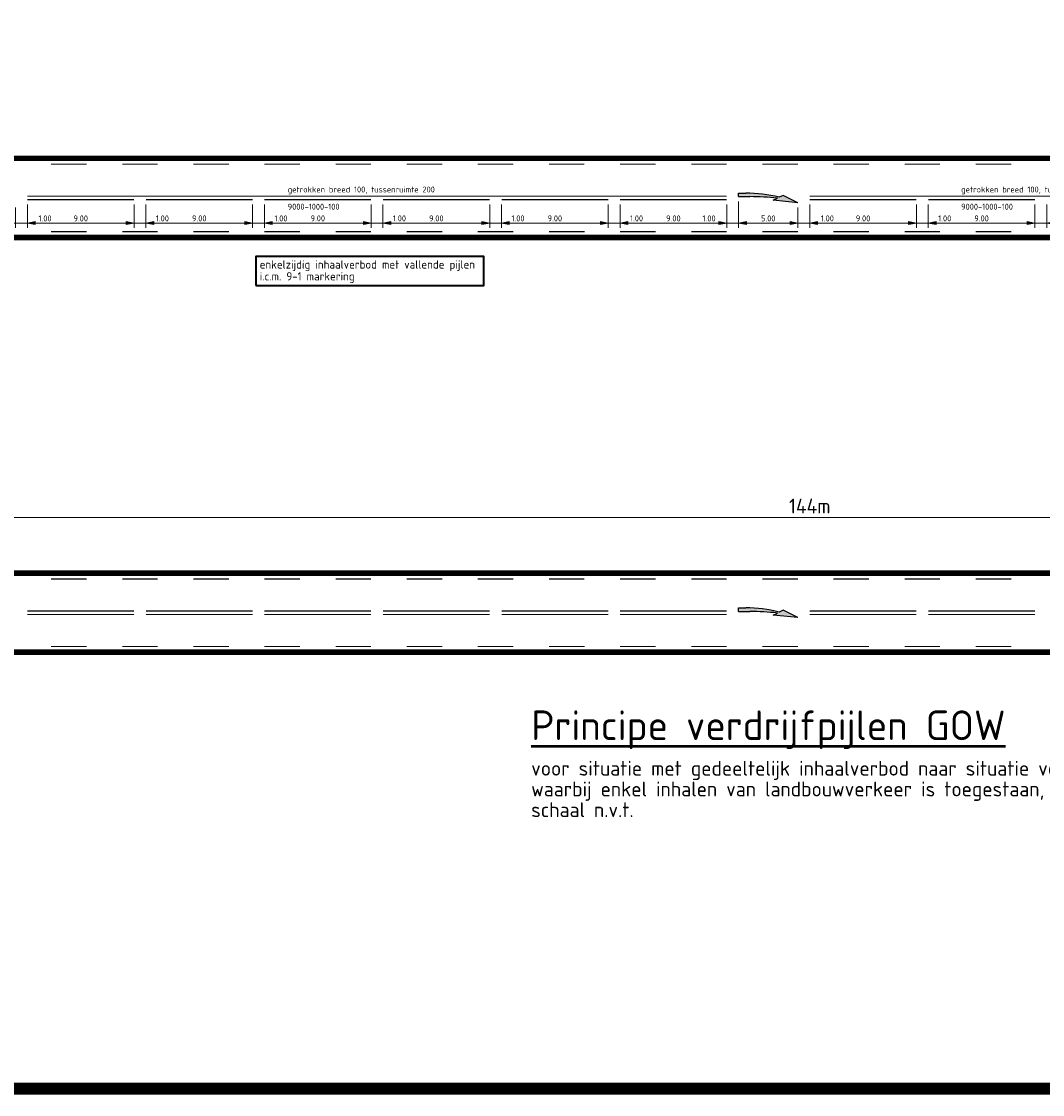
# Model space of a CAD drawing. Header units: metres. Extents: x -699 to 2316, y -1199 to 781.
# Tile 11 of 256: x -302 to -215, y -499 to -408. Entities that reach past the tile are written whole.
import ezdxf

# ---------------------------------------------------------------- set-up
doc = ezdxf.new("R2010")
doc.units = ezdxf.units.M
doc.header["$PDMODE"] = 1
for name, pattern in [('VW-1-1_STREEP', [2, 1, -1]), ('VW-3-3_STREEP', [6, 3, -3]), ('VW-9-3_STREEP', [12, 9, -3])]:
    doc.linetypes.add(name, pattern=pattern)
for name, color, linetype, lineweight in [('N-WA-VW-MARKERING_DYNAMISCH-G', 7, 'Continuous', 35), ('N-WA-VW-MARKERING_PIJL-S', 7, 'Continuous', 25), ('N-WE-VH-KANTVERHARDING-G', 210, 'Continuous', 35), ('N-WE-VW-MARKERING_LANGS_STREEP_33-G', 7, 'VW-3-3_STREEP', 13), ('N-WE-VW-MARKERING_LANGS_STREEP_93-G', 7, 'VW-9-3_STREEP', 13), ('N-WE-VW-MARKERING_LANGS_STREEP_DOORGETROKKEN_010-G', 7, 'Continuous', 13), ('X-XX-AL-M', 7, 'Continuous', 18), ('X-XX-AL-T25', 7, 'Continuous', 25), ('X-XX-AL-T35', 50, 'Continuous', 35), ('X-XX-AL-T50', 130, 'Continuous', 50)]:
    doc.layers.add(name, color=color, linetype=linetype, lineweight=lineweight)
doc.layers.add('X-XX-AL-TEKENBLAD_VIEWPORT-G', color=7, linetype='Continuous', lineweight=18, plot=False)
doc.styles.add('NLCS-ISO', font='NLCS-ISO.ttf')
doc.styles.add('NLCS-ISO Standaard', font='NLCS-ISO.ttf')
doc.dimstyles.new('NLCS-M200-T25-Pijl-A', dxfattribs={"dimtxt": 0.5, "dimasz": 0.375, "dimexe": 0.4, "dimexo": 0.4, "dimgap": 0.14, "dimtad": 1, "dimlfac": -1, "dimzin": 0, "dimdsep": 46, "dimtxsty": 'NLCS-ISO Standaard', "dimblk": 'Pijl', "dimblk1": 'Pijl', "dimblk2": 'Pijl', "dimcen": 2.5, "dimdle": 2, "dimclrd": 256, "dimclre": 256, "dimclrt": 256, "dimadec": 0, "dimazin": 0, "dimtfac": 1, "dimtofl": 0, "dimtmove": 0, "dimatfit": 3, "dimldrblk": 'Pijl', "dimfxl": 1, "dimtolj": 1, "dimtzin": 0, "dimlwd": 18, "dimlwe": 18, "dimarcsym": 0})
doc.dimstyles.new('NLCS-M500-T25-Pijl-A', dxfattribs={"dimtxt": 1.25, "dimasz": 0.9375, "dimexe": 1, "dimexo": 1, "dimgap": 0.35, "dimtad": 1, "dimlfac": -1, "dimzin": 0, "dimdsep": 46, "dimtxsty": 'NLCS-ISO Standaard', "dimblk": 'Pijl', "dimblk1": 'Pijl', "dimblk2": 'Pijl', "dimcen": 2.5, "dimdle": 2, "dimclrd": 256, "dimclre": 256, "dimclrt": 256, "dimadec": 0, "dimazin": 0, "dimtfac": 1, "dimtofl": 0, "dimtmove": 0, "dimatfit": 3, "dimldrblk": 'Pijl', "dimfxl": 1, "dimtolj": 1, "dimtzin": 0, "dimlwd": 18, "dimlwe": 18, "dimarcsym": 0})

# ---------------------------------------------------------------- blocks, each defined once
blk = doc.blocks.new('N-SVW-MARKERING_PIJL_VERDRIJF_RE_5.0')
h = blk.add_hatch(color=256)
h.paths.add_polyline_path([(5, -0.66), (2.92, -0.46), (3.27, -0.28, 0.004791), (2.888, -0.24), (4.153, -0.24)])
h.paths.add_polyline_path([(3.43, -0.2), (3.75, -0.04), (4.153, -0.24), (2.888, -0.24, 0.024122), (0.96, -0.15), (0, -0.15), (0, 0.15), (0.6, 0.15, -0.062013)])
for p, q in [((0, 0.15), (0.6, 0.15)), ((0, -0.15), (0, 0.15)), ((0, -0.15), (0.96, -0.15)), ((2.92, -0.46), (3.27, -0.28)), ((5, -0.66), (2.92, -0.46)), ((3.75, -0.04), (3.43, -0.2)), ((5, -0.66), (3.75, -0.04))]:
    blk.add_line(p, q)
for centre, radius, start, end in [((0.609, -11.39), 11.54, 75.85265, 90.04685), ((0.992, -20.17), 20.02, 83.46636, 90.09156)]:
    blk.add_arc(centre, radius, start, end)
blk = doc.blocks.new('Pijl')
h = blk.add_hatch(color=256)
h.paths.add_polyline_path([(0, 0), (-1.75, 0.352), (-1.75, 0)])
h.paths.add_polyline_path([(-1.75, 0), (-1.75, -0.352), (0, 0)])
for p, q in [((-1.902, 0), (0, 0)), ((0, 0), (-1.75, 0.352)), ((-1.75, 0.352), (-1.75, -0.352)), ((0, 0), (-1.75, -0.352))]:
    blk.add_line(p, q)
blk = doc.blocks.new('*D1355')
at = {"layer": 'Defpoints', "color": 0, "transparency": 16777216}
for p in [(-163.094, -450.053), (-307.094, -457.679), (-163.094, -457.934)]:
    blk.add_point(p, dxfattribs=at)
at = {"layer": 'X-XX-AL-M', "lineweight": 18, "transparency": 16777216}
for p, q in [((-307.094, -456.679), (-307.094, -449.053)), ((-163.094, -456.934), (-163.094, -449.053)), ((-306.156, -450.053), (-164.031, -450.053))]:
    blk.add_line(p, q, dxfattribs=at)
at = {"layer": 'X-XX-AL-M', "lineweight": 18, "transparency": 16777216, "xscale": 0.9375, "yscale": 0.9375, "zscale": 0.9375, "rotation": 180}
blk.add_blockref('Pijl', (-307.094, -450.053), dxfattribs=at)
at = {"layer": 'X-XX-AL-M', "lineweight": 18, "transparency": 16777216, "xscale": 0.9375, "yscale": 0.9375, "zscale": 0.9375}
blk.add_blockref('Pijl', (-163.094, -450.053), dxfattribs=at)
at = {"layer": 'X-XX-AL-M', "transparency": 16777216, "insert": (-235.094, -449.078), "char_height": 1.25, "attachment_point": 5, "style": 'NLCS-ISO Standaard'}
blk.add_mtext('\\A1;144m', dxfattribs=at)
blk = doc.blocks.new('*D1367')
at = {"layer": 'Defpoints', "color": 0, "transparency": 16777216}
for p in [(-281.093, -423.234), (-272.093, -423.234), (-272.093, -425.203)]:
    blk.add_point(p, dxfattribs=at)
at = {"layer": 'X-XX-AL-M', "lineweight": 18, "transparency": 16777216}
for p, q in [((-281.093, -423.634), (-281.093, -425.603)), ((-272.093, -423.634), (-272.093, -425.603)), ((-280.718, -425.203), (-272.468, -425.203))]:
    blk.add_line(p, q, dxfattribs=at)
at = {"layer": 'X-XX-AL-M', "lineweight": 18, "transparency": 16777216, "xscale": 0.375, "yscale": 0.375, "zscale": 0.375, "rotation": 180}
blk.add_blockref('Pijl', (-281.093, -425.203), dxfattribs=at)
at = {"layer": 'X-XX-AL-M', "lineweight": 18, "transparency": 16777216, "xscale": 0.375, "yscale": 0.375, "zscale": 0.375}
blk.add_blockref('Pijl', (-272.093, -425.203), dxfattribs=at)
at = {"layer": 'X-XX-AL-M', "transparency": 16777216, "insert": (-276.593, -424.813), "char_height": 0.5, "attachment_point": 5, "style": 'NLCS-ISO Standaard'}
blk.add_mtext('\\A1;9.00', dxfattribs=at)
blk = doc.blocks.new('*D1368')
at = {"layer": 'Defpoints', "color": 0, "transparency": 16777216}
for p in [(-272.093, -423.234), (-271.093, -423.234), (-271.093, -425.203)]:
    blk.add_point(p, dxfattribs=at)
at = {"layer": 'X-XX-AL-M', "lineweight": 18, "transparency": 16777216}
for p, q in [((-272.093, -423.634), (-272.093, -425.603)), ((-271.093, -423.634), (-271.093, -425.603)), ((-272.468, -425.203), (-272.843, -425.203)), ((-270.718, -425.203), (-269.063, -425.203))]:
    blk.add_line(p, q, dxfattribs=at)
at = {"layer": 'X-XX-AL-M', "lineweight": 18, "transparency": 16777216, "xscale": 0.375, "yscale": 0.375, "zscale": 0.375}
blk.add_blockref('Pijl', (-272.093, -425.203), dxfattribs=at)
at = {"layer": 'X-XX-AL-M', "lineweight": 18, "transparency": 16777216, "xscale": 0.375, "yscale": 0.375, "zscale": 0.375, "rotation": 180}
blk.add_blockref('Pijl', (-271.093, -425.203), dxfattribs=at)
at = {"layer": 'X-XX-AL-M', "transparency": 16777216, "insert": (-269.703, -424.813), "char_height": 0.5, "attachment_point": 5, "style": 'NLCS-ISO Standaard'}
blk.add_mtext('\\A1;1.00', dxfattribs=at)
blk = doc.blocks.new('*D1369')
at = {"layer": 'Defpoints', "color": 0, "transparency": 16777216}
for p in [(-271.093, -423.234), (-262.093, -423.234), (-262.093, -425.203)]:
    blk.add_point(p, dxfattribs=at)
at = {"layer": 'X-XX-AL-M', "lineweight": 18, "transparency": 16777216}
for p, q in [((-271.093, -423.634), (-271.093, -425.603)), ((-262.093, -423.634), (-262.093, -425.603)), ((-270.718, -425.203), (-262.468, -425.203))]:
    blk.add_line(p, q, dxfattribs=at)
at = {"layer": 'X-XX-AL-M', "lineweight": 18, "transparency": 16777216, "xscale": 0.375, "yscale": 0.375, "zscale": 0.375, "rotation": 180}
blk.add_blockref('Pijl', (-271.093, -425.203), dxfattribs=at)
at = {"layer": 'X-XX-AL-M', "lineweight": 18, "transparency": 16777216, "xscale": 0.375, "yscale": 0.375, "zscale": 0.375}
blk.add_blockref('Pijl', (-262.093, -425.203), dxfattribs=at)
at = {"layer": 'X-XX-AL-M', "transparency": 16777216, "insert": (-266.593, -424.813), "char_height": 0.5, "attachment_point": 5, "style": 'NLCS-ISO Standaard'}
blk.add_mtext('\\A1;9.00', dxfattribs=at)
blk = doc.blocks.new('*D1370')
at = {"layer": 'Defpoints', "color": 0, "transparency": 16777216}
for p in [(-262.093, -423.234), (-261.093, -423.234), (-261.093, -425.203)]:
    blk.add_point(p, dxfattribs=at)
at = {"layer": 'X-XX-AL-M', "lineweight": 18, "transparency": 16777216}
for p, q in [((-262.093, -423.634), (-262.093, -425.603)), ((-261.093, -423.634), (-261.093, -425.603)), ((-262.468, -425.203), (-262.843, -425.203)), ((-260.718, -425.203), (-259.063, -425.203))]:
    blk.add_line(p, q, dxfattribs=at)
at = {"layer": 'X-XX-AL-M', "lineweight": 18, "transparency": 16777216, "xscale": 0.375, "yscale": 0.375, "zscale": 0.375}
blk.add_blockref('Pijl', (-262.093, -425.203), dxfattribs=at)
at = {"layer": 'X-XX-AL-M', "lineweight": 18, "transparency": 16777216, "xscale": 0.375, "yscale": 0.375, "zscale": 0.375, "rotation": 180}
blk.add_blockref('Pijl', (-261.093, -425.203), dxfattribs=at)
at = {"layer": 'X-XX-AL-M', "transparency": 16777216, "insert": (-259.703, -424.813), "char_height": 0.5, "attachment_point": 5, "style": 'NLCS-ISO Standaard'}
blk.add_mtext('\\A1;1.00', dxfattribs=at)
blk = doc.blocks.new('*D1371')
at = {"layer": 'Defpoints', "color": 0, "transparency": 16777216}
for p in [(-261.093, -423.234), (-252.093, -423.234), (-252.093, -425.203)]:
    blk.add_point(p, dxfattribs=at)
at = {"layer": 'X-XX-AL-M', "lineweight": 18, "transparency": 16777216}
for p, q in [((-261.093, -423.634), (-261.093, -425.603)), ((-252.093, -423.634), (-252.093, -425.603)), ((-260.718, -425.203), (-252.468, -425.203))]:
    blk.add_line(p, q, dxfattribs=at)
at = {"layer": 'X-XX-AL-M', "lineweight": 18, "transparency": 16777216, "xscale": 0.375, "yscale": 0.375, "zscale": 0.375, "rotation": 180}
blk.add_blockref('Pijl', (-261.093, -425.203), dxfattribs=at)
at = {"layer": 'X-XX-AL-M', "lineweight": 18, "transparency": 16777216, "xscale": 0.375, "yscale": 0.375, "zscale": 0.375}
blk.add_blockref('Pijl', (-252.093, -425.203), dxfattribs=at)
at = {"layer": 'X-XX-AL-M', "transparency": 16777216, "insert": (-256.593, -424.813), "char_height": 0.5, "attachment_point": 5, "style": 'NLCS-ISO Standaard'}
blk.add_mtext('\\A1;9.00', dxfattribs=at)
blk = doc.blocks.new('*D1372')
at = {"layer": 'Defpoints', "color": 0, "transparency": 16777216}
for p in [(-252.093, -423.234), (-251.093, -423.234), (-251.093, -425.203)]:
    blk.add_point(p, dxfattribs=at)
at = {"layer": 'X-XX-AL-M', "lineweight": 18, "transparency": 16777216}
for p, q in [((-252.093, -423.634), (-252.093, -425.603)), ((-251.093, -423.634), (-251.093, -425.603)), ((-252.468, -425.203), (-252.843, -425.203)), ((-250.718, -425.203), (-249.063, -425.203))]:
    blk.add_line(p, q, dxfattribs=at)
at = {"layer": 'X-XX-AL-M', "lineweight": 18, "transparency": 16777216, "xscale": 0.375, "yscale": 0.375, "zscale": 0.375}
blk.add_blockref('Pijl', (-252.093, -425.203), dxfattribs=at)
at = {"layer": 'X-XX-AL-M', "lineweight": 18, "transparency": 16777216, "xscale": 0.375, "yscale": 0.375, "zscale": 0.375, "rotation": 180}
blk.add_blockref('Pijl', (-251.093, -425.203), dxfattribs=at)
at = {"layer": 'X-XX-AL-M', "transparency": 16777216, "insert": (-249.703, -424.813), "char_height": 0.5, "attachment_point": 5, "style": 'NLCS-ISO Standaard'}
blk.add_mtext('\\A1;1.00', dxfattribs=at)
blk = doc.blocks.new('*D1373')
at = {"layer": 'Defpoints', "color": 0, "transparency": 16777216}
for p in [(-251.093, -423.234), (-242.093, -423.234), (-242.093, -425.203)]:
    blk.add_point(p, dxfattribs=at)
at = {"layer": 'X-XX-AL-M', "lineweight": 18, "transparency": 16777216}
for p, q in [((-251.093, -423.634), (-251.093, -425.603)), ((-242.093, -423.634), (-242.093, -425.603)), ((-250.718, -425.203), (-242.468, -425.203))]:
    blk.add_line(p, q, dxfattribs=at)
at = {"layer": 'X-XX-AL-M', "lineweight": 18, "transparency": 16777216, "xscale": 0.375, "yscale": 0.375, "zscale": 0.375, "rotation": 180}
blk.add_blockref('Pijl', (-251.093, -425.203), dxfattribs=at)
at = {"layer": 'X-XX-AL-M', "lineweight": 18, "transparency": 16777216, "xscale": 0.375, "yscale": 0.375, "zscale": 0.375}
blk.add_blockref('Pijl', (-242.093, -425.203), dxfattribs=at)
at = {"layer": 'X-XX-AL-M', "transparency": 16777216, "insert": (-246.593, -424.813), "char_height": 0.5, "attachment_point": 5, "style": 'NLCS-ISO Standaard'}
blk.add_mtext('\\A1;9.00', dxfattribs=at)
blk = doc.blocks.new('*D1374')
at = {"layer": 'Defpoints', "color": 0, "transparency": 16777216}
for p in [(-241.093, -423.029), (-236.093, -423.539), (-236.093, -425.203)]:
    blk.add_point(p, dxfattribs=at)
at = {"layer": 'X-XX-AL-M', "lineweight": 18, "transparency": 16777216}
for p, q in [((-241.093, -423.429), (-241.093, -425.603)), ((-236.093, -423.939), (-236.093, -425.603)), ((-240.718, -425.203), (-236.468, -425.203))]:
    blk.add_line(p, q, dxfattribs=at)
at = {"layer": 'X-XX-AL-M', "lineweight": 18, "transparency": 16777216, "xscale": 0.375, "yscale": 0.375, "zscale": 0.375, "rotation": 180}
blk.add_blockref('Pijl', (-241.093, -425.203), dxfattribs=at)
at = {"layer": 'X-XX-AL-M', "lineweight": 18, "transparency": 16777216, "xscale": 0.375, "yscale": 0.375, "zscale": 0.375}
blk.add_blockref('Pijl', (-236.093, -425.203), dxfattribs=at)
at = {"layer": 'X-XX-AL-M', "transparency": 16777216, "insert": (-238.593, -424.813), "char_height": 0.5, "attachment_point": 5, "style": 'NLCS-ISO Standaard'}
blk.add_mtext('\\A1;5.00', dxfattribs=at)
blk = doc.blocks.new('*D1375')
at = {"layer": 'Defpoints', "color": 0, "transparency": 16777216}
for p in [(-235.093, -423.234), (-226.093, -423.234), (-226.093, -425.203)]:
    blk.add_point(p, dxfattribs=at)
at = {"layer": 'X-XX-AL-M', "lineweight": 18, "transparency": 16777216}
for p, q in [((-235.093, -423.634), (-235.093, -425.603)), ((-226.093, -423.634), (-226.093, -425.603)), ((-234.718, -425.203), (-226.468, -425.203))]:
    blk.add_line(p, q, dxfattribs=at)
at = {"layer": 'X-XX-AL-M', "lineweight": 18, "transparency": 16777216, "xscale": 0.375, "yscale": 0.375, "zscale": 0.375, "rotation": 180}
blk.add_blockref('Pijl', (-235.093, -425.203), dxfattribs=at)
at = {"layer": 'X-XX-AL-M', "lineweight": 18, "transparency": 16777216, "xscale": 0.375, "yscale": 0.375, "zscale": 0.375}
blk.add_blockref('Pijl', (-226.093, -425.203), dxfattribs=at)
at = {"layer": 'X-XX-AL-M', "transparency": 16777216, "insert": (-230.593, -424.813), "char_height": 0.5, "attachment_point": 5, "style": 'NLCS-ISO Standaard'}
blk.add_mtext('\\A1;9.00', dxfattribs=at)
blk = doc.blocks.new('*D1376')
at = {"layer": 'Defpoints', "color": 0, "transparency": 16777216}
for p in [(-226.093, -423.234), (-225.093, -423.234), (-225.093, -425.203)]:
    blk.add_point(p, dxfattribs=at)
at = {"layer": 'X-XX-AL-M', "lineweight": 18, "transparency": 16777216}
for p, q in [((-226.093, -423.634), (-226.093, -425.603)), ((-225.093, -423.634), (-225.093, -425.603)), ((-226.468, -425.203), (-226.843, -425.203)), ((-224.718, -425.203), (-223.063, -425.203))]:
    blk.add_line(p, q, dxfattribs=at)
at = {"layer": 'X-XX-AL-M', "lineweight": 18, "transparency": 16777216, "xscale": 0.375, "yscale": 0.375, "zscale": 0.375}
blk.add_blockref('Pijl', (-226.093, -425.203), dxfattribs=at)
at = {"layer": 'X-XX-AL-M', "lineweight": 18, "transparency": 16777216, "xscale": 0.375, "yscale": 0.375, "zscale": 0.375, "rotation": 180}
blk.add_blockref('Pijl', (-225.093, -425.203), dxfattribs=at)
at = {"layer": 'X-XX-AL-M', "transparency": 16777216, "insert": (-223.703, -424.813), "char_height": 0.5, "attachment_point": 5, "style": 'NLCS-ISO Standaard'}
blk.add_mtext('\\A1;1.00', dxfattribs=at)
blk = doc.blocks.new('*D1377')
at = {"layer": 'Defpoints', "color": 0, "transparency": 16777216}
for p in [(-225.093, -423.234), (-216.093, -423.234), (-216.093, -425.203)]:
    blk.add_point(p, dxfattribs=at)
at = {"layer": 'X-XX-AL-M', "lineweight": 18, "transparency": 16777216}
for p, q in [((-225.093, -423.634), (-225.093, -425.603)), ((-216.093, -423.634), (-216.093, -425.603)), ((-224.718, -425.203), (-216.468, -425.203))]:
    blk.add_line(p, q, dxfattribs=at)
at = {"layer": 'X-XX-AL-M', "lineweight": 18, "transparency": 16777216, "xscale": 0.375, "yscale": 0.375, "zscale": 0.375, "rotation": 180}
blk.add_blockref('Pijl', (-225.093, -425.203), dxfattribs=at)
at = {"layer": 'X-XX-AL-M', "lineweight": 18, "transparency": 16777216, "xscale": 0.375, "yscale": 0.375, "zscale": 0.375}
blk.add_blockref('Pijl', (-216.093, -425.203), dxfattribs=at)
at = {"layer": 'X-XX-AL-M', "transparency": 16777216, "insert": (-220.593, -424.813), "char_height": 0.5, "attachment_point": 5, "style": 'NLCS-ISO Standaard'}
blk.add_mtext('\\A1;9.00', dxfattribs=at)
blk = doc.blocks.new('*D1378')
at = {"layer": 'Defpoints', "color": 0, "transparency": 16777216}
for p in [(-216.093, -423.234), (-215.093, -423.234), (-215.093, -425.203)]:
    blk.add_point(p, dxfattribs=at)
at = {"layer": 'X-XX-AL-M', "lineweight": 18, "transparency": 16777216}
for p, q in [((-216.093, -423.634), (-216.093, -425.603)), ((-215.093, -423.634), (-215.093, -425.603)), ((-216.468, -425.203), (-216.843, -425.203)), ((-214.718, -425.203), (-213.063, -425.203))]:
    blk.add_line(p, q, dxfattribs=at)
at = {"layer": 'X-XX-AL-M', "lineweight": 18, "transparency": 16777216, "xscale": 0.375, "yscale": 0.375, "zscale": 0.375}
blk.add_blockref('Pijl', (-216.093, -425.203), dxfattribs=at)
at = {"layer": 'X-XX-AL-M', "lineweight": 18, "transparency": 16777216, "xscale": 0.375, "yscale": 0.375, "zscale": 0.375, "rotation": 180}
blk.add_blockref('Pijl', (-215.093, -425.203), dxfattribs=at)
at = {"layer": 'X-XX-AL-M', "transparency": 16777216, "insert": (-213.703, -424.813), "char_height": 0.5, "attachment_point": 5, "style": 'NLCS-ISO Standaard'}
blk.add_mtext('\\A1;1.00', dxfattribs=at)
blk = doc.blocks.new('*D1356')
at = {"layer": 'Defpoints', "color": 0, "transparency": 16777216}
for p in [(-291.093, -423.234), (-282.093, -423.234), (-282.093, -425.203)]:
    blk.add_point(p, dxfattribs=at)
at = {"layer": 'X-XX-AL-M', "lineweight": 18, "transparency": 16777216}
for p, q in [((-291.093, -423.634), (-291.093, -425.603)), ((-282.093, -423.634), (-282.093, -425.603)), ((-290.718, -425.203), (-282.468, -425.203))]:
    blk.add_line(p, q, dxfattribs=at)
at = {"layer": 'X-XX-AL-M', "lineweight": 18, "transparency": 16777216, "xscale": 0.375, "yscale": 0.375, "zscale": 0.375, "rotation": 180}
blk.add_blockref('Pijl', (-291.093, -425.203), dxfattribs=at)
at = {"layer": 'X-XX-AL-M', "lineweight": 18, "transparency": 16777216, "xscale": 0.375, "yscale": 0.375, "zscale": 0.375}
blk.add_blockref('Pijl', (-282.093, -425.203), dxfattribs=at)
at = {"layer": 'X-XX-AL-M', "transparency": 16777216, "insert": (-286.593, -424.813), "char_height": 0.5, "attachment_point": 5, "style": 'NLCS-ISO Standaard'}
blk.add_mtext('\\A1;9.00', dxfattribs=at)
blk = doc.blocks.new('*D1357')
at = {"layer": 'Defpoints', "color": 0, "transparency": 16777216}
for p in [(-282.093, -423.234), (-281.093, -423.234), (-281.093, -425.203)]:
    blk.add_point(p, dxfattribs=at)
at = {"layer": 'X-XX-AL-M', "lineweight": 18, "transparency": 16777216}
for p, q in [((-282.093, -423.634), (-282.093, -425.603)), ((-281.093, -423.634), (-281.093, -425.603)), ((-282.468, -425.203), (-282.843, -425.203)), ((-280.718, -425.203), (-279.063, -425.203))]:
    blk.add_line(p, q, dxfattribs=at)
at = {"layer": 'X-XX-AL-M', "lineweight": 18, "transparency": 16777216, "xscale": 0.375, "yscale": 0.375, "zscale": 0.375}
blk.add_blockref('Pijl', (-282.093, -425.203), dxfattribs=at)
at = {"layer": 'X-XX-AL-M', "lineweight": 18, "transparency": 16777216, "xscale": 0.375, "yscale": 0.375, "zscale": 0.375, "rotation": 180}
blk.add_blockref('Pijl', (-281.093, -425.203), dxfattribs=at)
at = {"layer": 'X-XX-AL-M', "transparency": 16777216, "insert": (-279.703, -424.813), "char_height": 0.5, "attachment_point": 5, "style": 'NLCS-ISO Standaard'}
blk.add_mtext('\\A1;1.00', dxfattribs=at)
blk = doc.blocks.new('*D1363')
at = {"layer": 'Defpoints', "color": 0, "transparency": 16777216}
for p in [(-242.093, -423.234), (-241.093, -422.979), (-241.093, -425.203)]:
    blk.add_point(p, dxfattribs=at)
at = {"layer": 'X-XX-AL-M', "lineweight": 18, "transparency": 16777216}
for p, q in [((-242.093, -423.634), (-242.093, -425.603)), ((-241.093, -423.379), (-241.093, -425.603)), ((-242.468, -425.203), (-244.223, -425.203)), ((-240.718, -425.203), (-240.343, -425.203))]:
    blk.add_line(p, q, dxfattribs=at)
at = {"layer": 'X-XX-AL-M', "lineweight": 18, "transparency": 16777216, "xscale": 0.375, "yscale": 0.375, "zscale": 0.375}
blk.add_blockref('Pijl', (-242.093, -425.203), dxfattribs=at)
at = {"layer": 'X-XX-AL-M', "lineweight": 18, "transparency": 16777216, "xscale": 0.375, "yscale": 0.375, "zscale": 0.375, "rotation": 180}
blk.add_blockref('Pijl', (-241.093, -425.203), dxfattribs=at)
at = {"layer": 'X-XX-AL-M', "transparency": 16777216, "insert": (-243.583, -424.813), "char_height": 0.5, "attachment_point": 5, "style": 'NLCS-ISO Standaard'}
blk.add_mtext('\\A1;1.00', dxfattribs=at)
blk = doc.blocks.new('*D1364')
at = {"layer": 'Defpoints', "color": 0, "transparency": 16777216}
for p in [(-236.093, -423.489), (-235.093, -423.234), (-235.093, -425.203)]:
    blk.add_point(p, dxfattribs=at)
at = {"layer": 'X-XX-AL-M', "lineweight": 18, "transparency": 16777216}
for p, q in [((-235.093, -423.634), (-235.093, -425.603)), ((-236.093, -423.889), (-236.093, -425.603)), ((-236.468, -425.203), (-236.843, -425.203)), ((-234.718, -425.203), (-232.963, -425.203))]:
    blk.add_line(p, q, dxfattribs=at)
at = {"layer": 'X-XX-AL-M', "lineweight": 18, "transparency": 16777216, "xscale": 0.375, "yscale": 0.375, "zscale": 0.375}
blk.add_blockref('Pijl', (-236.093, -425.203), dxfattribs=at)
at = {"layer": 'X-XX-AL-M', "lineweight": 18, "transparency": 16777216, "xscale": 0.375, "yscale": 0.375, "zscale": 0.375, "rotation": 180}
blk.add_blockref('Pijl', (-235.093, -425.203), dxfattribs=at)
at = {"layer": 'X-XX-AL-M', "transparency": 16777216, "insert": (-233.603, -424.813), "char_height": 0.5, "attachment_point": 5, "style": 'NLCS-ISO Standaard'}
blk.add_mtext('\\A1;1.00', dxfattribs=at)
blk = doc.blocks.new('*D1366')
at = {"layer": 'Defpoints', "color": 0, "transparency": 16777216}
for p in [(-302.093, -423.489), (-301.093, -423.234), (-301.093, -425.203)]:
    blk.add_point(p, dxfattribs=at)
at = {"layer": 'X-XX-AL-M', "lineweight": 18, "transparency": 16777216}
for p, q in [((-301.093, -423.634), (-301.093, -425.603)), ((-302.093, -423.889), (-302.093, -425.603)), ((-302.468, -425.203), (-302.843, -425.203)), ((-300.718, -425.203), (-298.963, -425.203))]:
    blk.add_line(p, q, dxfattribs=at)
at = {"layer": 'X-XX-AL-M', "lineweight": 18, "transparency": 16777216, "xscale": 0.375, "yscale": 0.375, "zscale": 0.375}
blk.add_blockref('Pijl', (-302.093, -425.203), dxfattribs=at)
at = {"layer": 'X-XX-AL-M', "lineweight": 18, "transparency": 16777216, "xscale": 0.375, "yscale": 0.375, "zscale": 0.375, "rotation": 180}
blk.add_blockref('Pijl', (-301.093, -425.203), dxfattribs=at)
at = {"layer": 'X-XX-AL-M', "transparency": 16777216, "insert": (-299.603, -424.813), "char_height": 0.5, "attachment_point": 5, "style": 'NLCS-ISO Standaard'}
blk.add_mtext('\\A1;1.00', dxfattribs=at)
blk = doc.blocks.new('*D1387')
at = {"layer": 'Defpoints', "color": 0, "transparency": 16777216}
for p in [(-301.093, -423.234), (-292.093, -423.234), (-292.093, -425.203)]:
    blk.add_point(p, dxfattribs=at)
at = {"layer": 'X-XX-AL-M', "lineweight": 18, "transparency": 16777216}
for p, q in [((-301.093, -423.634), (-301.093, -425.603)), ((-292.093, -423.634), (-292.093, -425.603)), ((-300.718, -425.203), (-292.468, -425.203))]:
    blk.add_line(p, q, dxfattribs=at)
at = {"layer": 'X-XX-AL-M', "lineweight": 18, "transparency": 16777216, "xscale": 0.375, "yscale": 0.375, "zscale": 0.375, "rotation": 180}
blk.add_blockref('Pijl', (-301.093, -425.203), dxfattribs=at)
at = {"layer": 'X-XX-AL-M', "lineweight": 18, "transparency": 16777216, "xscale": 0.375, "yscale": 0.375, "zscale": 0.375}
blk.add_blockref('Pijl', (-292.093, -425.203), dxfattribs=at)
at = {"layer": 'X-XX-AL-M', "transparency": 16777216, "insert": (-296.593, -424.813), "char_height": 0.5, "attachment_point": 5, "style": 'NLCS-ISO Standaard'}
blk.add_mtext('\\A1;9.00', dxfattribs=at)
blk = doc.blocks.new('*D1388')
at = {"layer": 'Defpoints', "color": 0, "transparency": 16777216}
for p in [(-292.093, -423.234), (-291.093, -423.234), (-291.093, -425.203)]:
    blk.add_point(p, dxfattribs=at)
at = {"layer": 'X-XX-AL-M', "lineweight": 18, "transparency": 16777216}
for p, q in [((-292.093, -423.634), (-292.093, -425.603)), ((-291.093, -423.634), (-291.093, -425.603)), ((-292.468, -425.203), (-292.843, -425.203)), ((-290.718, -425.203), (-289.063, -425.203))]:
    blk.add_line(p, q, dxfattribs=at)
at = {"layer": 'X-XX-AL-M', "lineweight": 18, "transparency": 16777216, "xscale": 0.375, "yscale": 0.375, "zscale": 0.375}
blk.add_blockref('Pijl', (-292.093, -425.203), dxfattribs=at)
at = {"layer": 'X-XX-AL-M', "lineweight": 18, "transparency": 16777216, "xscale": 0.375, "yscale": 0.375, "zscale": 0.375, "rotation": 180}
blk.add_blockref('Pijl', (-291.093, -425.203), dxfattribs=at)
at = {"layer": 'X-XX-AL-M', "transparency": 16777216, "insert": (-289.703, -424.813), "char_height": 0.5, "attachment_point": 5, "style": 'NLCS-ISO Standaard'}
blk.add_mtext('\\A1;1.00', dxfattribs=at)

msp = doc.modelspace()

# ---------------------------------------------------------------- linework, layer by layer
at = {"layer": 'N-WA-VW-MARKERING_DYNAMISCH-G', "color": 251, "linetype": 'VW-1-1_STREEP', "ltscale": 0.85, "const_width": 0.35}
for points in [[(-324.0002, -419.8089), (-126.0936, -419.8089)], [(-126.0936, -426.3589), (-324.0002, -426.3589)], [(-324.0002, -454.8089), (-126.0936, -454.8089)], [(-126.0936, -461.3589), (-324.0002, -461.3589)]]:
    msp.add_lwpolyline(points, dxfattribs=at)
at = {"layer": 'N-WE-VH-KANTVERHARDING-G'}
for p, q in [((-324.0002, -419.5839), (-126.0936, -419.5839)), ((-126.0936, -426.5839), (-324.0002, -426.5839)), ((-324.0002, -454.5839), (-126.0936, -454.5839)), ((-126.0936, -461.5839), (-324.0002, -461.5839))]:
    msp.add_line(p, q, dxfattribs=at)
at = {"layer": 'N-WE-VW-MARKERING_LANGS_STREEP_33-G', "linetype": 'Continuous', "const_width": 0.1}
for points in [[(-299.0936, -420.2339), (-296.0936, -420.2339)], [(-293.0936, -420.2339), (-290.0936, -420.2339)], [(-287.0936, -420.2339), (-284.0936, -420.2339)], [(-281.0936, -420.2339), (-278.0936, -420.2339)], [(-275.0936, -420.2339), (-272.0936, -420.2339)], [(-269.0936, -420.2339), (-266.0936, -420.2339)], [(-263.0936, -420.2339), (-260.0936, -420.2339)], [(-257.0936, -420.2339), (-254.0936, -420.2339)], [(-251.0936, -420.2339), (-248.0936, -420.2339)], [(-245.0936, -420.2339), (-242.0936, -420.2339)], [(-239.0936, -420.2339), (-236.0936, -420.2339)], [(-233.0936, -420.2339), (-230.0936, -420.2339)], [(-227.0936, -420.2339), (-224.0936, -420.2339)], [(-227.0936, -420.2339), (-224.0936, -420.2339)], [(-221.0936, -420.2339), (-218.0936, -420.2339)], [(-296.0933, -425.9339), (-299.0933, -425.9339)], [(-290.0933, -425.9339), (-293.0933, -425.9339)], [(-284.0933, -425.9339), (-287.0933, -425.9339)], [(-278.0933, -425.9339), (-281.0933, -425.9339)], [(-272.0933, -425.9339), (-275.0933, -425.9339)], [(-266.0933, -425.9339), (-269.0933, -425.9339)], [(-260.0933, -425.9339), (-263.0933, -425.9339)], [(-254.0933, -425.9339), (-257.0933, -425.9339)], [(-248.0933, -425.9339), (-251.0933, -425.9339)], [(-242.0933, -425.9339), (-245.0933, -425.9339)], [(-236.0933, -425.9339), (-239.0933, -425.9339)], [(-230.0933, -425.9339), (-233.0933, -425.9339)], [(-224.0933, -425.9339), (-227.0933, -425.9339)], [(-224.0933, -425.9339), (-227.0933, -425.9339)], [(-218.0933, -425.9339), (-221.0933, -425.9339)], [(-299.0936, -455.2339), (-296.0936, -455.2339)], [(-293.0936, -455.2339), (-290.0936, -455.2339)], [(-287.0936, -455.2339), (-284.0936, -455.2339)], [(-281.0936, -455.2339), (-278.0936, -455.2339)], [(-275.0936, -455.2339), (-272.0936, -455.2339)], [(-269.0936, -455.2339), (-266.0936, -455.2339)], [(-263.0936, -455.2339), (-260.0936, -455.2339)], [(-257.0936, -455.2339), (-254.0936, -455.2339)], [(-251.0936, -455.2339), (-248.0936, -455.2339)], [(-245.0936, -455.2339), (-242.0936, -455.2339)], [(-239.0936, -455.2339), (-236.0936, -455.2339)], [(-233.0936, -455.2339), (-230.0936, -455.2339)], [(-227.0936, -455.2339), (-224.0936, -455.2339)], [(-227.0936, -455.2339), (-224.0936, -455.2339)], [(-221.0936, -455.2339), (-218.0936, -455.2339)], [(-296.0933, -460.9339), (-299.0933, -460.9339)], [(-290.0933, -460.9339), (-293.0933, -460.9339)], [(-284.0933, -460.9339), (-287.0933, -460.9339)], [(-278.0933, -460.9339), (-281.0933, -460.9339)], [(-272.0933, -460.9339), (-275.0933, -460.9339)], [(-266.0933, -460.9339), (-269.0933, -460.9339)], [(-260.0933, -460.9339), (-263.0933, -460.9339)], [(-254.0933, -460.9339), (-257.0933, -460.9339)], [(-248.0933, -460.9339), (-251.0933, -460.9339)], [(-242.0933, -460.9339), (-245.0933, -460.9339)], [(-236.0933, -460.9339), (-239.0933, -460.9339)], [(-230.0933, -460.9339), (-233.0933, -460.9339)], [(-224.0933, -460.9339), (-227.0933, -460.9339)], [(-224.0933, -460.9339), (-227.0933, -460.9339)], [(-218.0933, -460.9339), (-221.0933, -460.9339)]]:
    msp.add_lwpolyline(points, dxfattribs=at)
at = {"layer": 'N-WE-VW-MARKERING_LANGS_STREEP_93-G', "linetype": 'Continuous', "const_width": 0.1}
for points in [[(-292.0934, -423.2339), (-301.0934, -423.2339)], [(-282.0934, -423.2339), (-291.0934, -423.2339)], [(-272.0934, -423.2339), (-281.0934, -423.2339)], [(-262.0934, -423.2339), (-271.0934, -423.2339)], [(-252.0934, -423.2339), (-261.0934, -423.2339)], [(-242.0934, -423.2339), (-251.0934, -423.2339)], [(-226.0934, -423.2339), (-235.0934, -423.2339)], [(-216.0934, -423.2339), (-225.0934, -423.2339)], [(-292.0934, -457.9339), (-301.0934, -457.9339)], [(-282.0934, -457.9339), (-291.0934, -457.9339)], [(-272.0934, -457.9339), (-281.0934, -457.9339)], [(-262.0934, -457.9339), (-271.0934, -457.9339)], [(-252.0934, -457.9339), (-261.0934, -457.9339)], [(-242.0934, -457.9339), (-251.0934, -457.9339)], [(-226.0934, -457.9339), (-235.0934, -457.9339)], [(-216.0934, -457.9339), (-225.0934, -457.9339)], [(-292.0934, -458.2339), (-301.0934, -458.2339)], [(-282.0934, -458.2339), (-291.0934, -458.2339)], [(-272.0934, -458.2339), (-281.0934, -458.2339)], [(-262.0934, -458.2339), (-271.0934, -458.2339)], [(-252.0934, -458.2339), (-261.0934, -458.2339)], [(-242.0934, -458.2339), (-251.0934, -458.2339)], [(-226.0934, -458.2339), (-235.0934, -458.2339)], [(-216.0934, -458.2339), (-225.0934, -458.2339)]]:
    msp.add_lwpolyline(points, dxfattribs=at)
at = {"layer": 'N-WE-VW-MARKERING_LANGS_STREEP_DOORGETROKKEN_010-G', "linetype": 'Continuous', "const_width": 0.1}
for points in [[(-301.0937, -422.9339), (-242.0937, -422.9339)], [(-235.0937, -422.9339), (-196.0937, -422.9339)]]:
    msp.add_lwpolyline(points, dxfattribs=at)
at = {"layer": 'X-XX-AL-M'}
msp.add_line((-156.0341, -425.2035), (-310.2234, -425.2035), dxfattribs=at)
at = {"layer": 'X-XX-AL-T35'}
msp.add_lwpolyline([(-281.8141, -430.4655), (-262.5944, -430.4655), (-262.5944, -428.0324), (-281.8141, -428.0324)], close=True, dxfattribs=at)
at = {"layer": 'X-XX-AL-TEKENBLAD_VIEWPORT-G', "color": 3, "const_width": 1}
msp.add_lwpolyline([(145.0674, -153.1638), (145.0674, -498.2344), (-190.5714, -498.2344), (-390.5714, -498.2344), (-390.5714, -398.2344), (-190.5714, -398.2344)], dxfattribs=at)

# ---------------------------------------------------------------- block references
at = {"layer": 'N-WA-VW-MARKERING_PIJL-S'}
for p in [(-241.0926, -422.8289), (-241.0926, -457.8289)]:
    msp.add_blockref('N-SVW-MARKERING_PIJL_VERDRIJF_RE_5.0', p, dxfattribs=at)

# ---------------------------------------------------------------- texts
at = {"layer": 'X-XX-AL-T25', "style": 'NLCS-ISO'}
for s, height, p in [('9000-1000-100', 0.5, (-279.1287, -424.0772)), ('9000-1000-100', 0.5, (-222.3175, -424.0772)), ('voor situatie met gedeeltelijk inhaalverbod naar situatie voor 1 richting volledig inhaalverbod', 1.25, (-258.5941, -471.8305)), ('waarbij enkel inhalen van landbouwverkeer is toegestaan, ondersteund met bebording en markering', 1.25, (-258.5941, -473.5805)), ('schaal n.v.t.', 1.25, (-258.5941, -475.3305))]:
    msp.add_text(s, height=height, dxfattribs=at).set_placement(p)
at = {"layer": 'X-XX-AL-T25', "char_height": 0.5, "attachment_point": 7, "style": 'NLCS-ISO'}
for insert in [(-279.1287, -422.7772), (-222.3175, -422.7772)]:
    msp.add_mtext('\\A1;getrokken breed 100, tussenruimte 200', dxfattribs=dict(at, insert=insert))
at = {"layer": 'X-XX-AL-T35', "style": 'NLCS-ISO'}
for s, p in [('enkelzijdig inhaalverbod met vallende pijlen', (-281.4949, -429.0521)), ('i.c.m. 9-1 markering', (-281.4949, -430.0521))]:
    msp.add_text(s, height=0.7, dxfattribs=at).set_placement(p)
at = {"layer": 'X-XX-AL-T50', "style": 'NLCS-ISO'}
msp.add_text('%%UPrincipe verdrijfpijlen GOW', height=2.5, dxfattribs=at).set_placement((-258.5941, -468.8305))

# ---------------------------------------------------------------- dimensions: what is measured, and where the dimension line sits
at = {"layer": 'X-XX-AL-M'}
for base, p1, p2, picture, middle in [((-301.0933, -425.2035), (-302.0926, -423.4889), (-301.0933, -423.2339), '*D1366', (-299.6033, -425.2035)), ((-241.0926, -425.2035), (-242.0934, -423.2339), (-241.0926, -422.9789), '*D1363', (-243.5834, -425.2035)), ((-235.0933, -425.2035), (-236.0926, -423.4889), (-235.0933, -423.2339), '*D1364', (-233.6033, -425.2035))]:
    dim = msp.add_linear_dim(base=base, p1=p1, p2=p2, angle=360, dimstyle='NLCS-M200-T25-Pijl-A', dxfattribs=at)
    dim.commit()
    dim.dimension.update_dxf_attribs({"geometry": picture, "text_midpoint": middle, "dimtype": 160})
for base, p1, p2, picture, middle in [((-292.0934, -425.2035), (-301.0934, -423.2339), (-292.0934, -423.2339), '*D1387', (-296.5934, -424.8135)), ((-291.0934, -425.2035), (-292.0934, -423.2339), (-291.0934, -423.2339), '*D1388', (-289.7034, -424.8135)), ((-282.0934, -425.2035), (-291.0934, -423.2339), (-282.0934, -423.2339), '*D1356', (-286.5934, -424.8135)), ((-281.0934, -425.2035), (-282.0934, -423.2339), (-281.0934, -423.2339), '*D1357', (-279.7034, -424.8135)), ((-272.0934, -425.2035), (-281.0934, -423.2339), (-272.0934, -423.2339), '*D1367', (-276.5934, -424.8135)), ((-271.0934, -425.2035), (-272.0934, -423.2339), (-271.0934, -423.2339), '*D1368', (-269.7034, -424.8135)), ((-262.0934, -425.2035), (-271.0934, -423.2339), (-262.0934, -423.2339), '*D1369', (-266.5934, -424.8135)), ((-261.0934, -425.2035), (-262.0934, -423.2339), (-261.0934, -423.2339), '*D1370', (-259.7034, -424.8135)), ((-252.0934, -425.2035), (-261.0934, -423.2339), (-252.0934, -423.2339), '*D1371', (-256.5934, -424.8135)), ((-251.0934, -425.2035), (-252.0934, -423.2339), (-251.0934, -423.2339), '*D1372', (-249.7034, -424.8135)), ((-242.0934, -425.2035), (-251.0934, -423.2339), (-242.0934, -423.2339), '*D1373', (-246.5934, -424.8135)), ((-236.0926, -425.2035), (-241.0926, -423.0289), (-236.0926, -423.5389), '*D1374', (-238.5926, -424.8135)), ((-226.0934, -425.2035), (-235.0934, -423.2339), (-226.0934, -423.2339), '*D1375', (-230.5934, -424.8135)), ((-225.0934, -425.2035), (-226.0934, -423.2339), (-225.0934, -423.2339), '*D1376', (-223.7034, -424.8135)), ((-216.0934, -425.2035), (-225.0934, -423.2339), (-216.0934, -423.2339), '*D1377', (-220.5934, -424.8135)), ((-215.0934, -425.2035), (-216.0934, -423.2339), (-215.0934, -423.2339), '*D1378', (-213.7034, -424.8135))]:
    dim = msp.add_linear_dim(base=base, p1=p1, p2=p2, angle=360, dimstyle='NLCS-M200-T25-Pijl-A', dxfattribs=at)
    dim.commit()
    dim.dimension.update_dxf_attribs({"geometry": picture, "text_midpoint": middle})
dim = msp.add_linear_dim(base=(-163.0936, -450.0533), p1=(-307.0936, -457.6789), p2=(-163.0936, -457.9339), text='144m', dimstyle='NLCS-M500-T25-Pijl-A', dxfattribs=at)
dim.commit()
dim.dimension.update_dxf_attribs({"geometry": '*D1355', "text_midpoint": (-235.0936, -449.0783)})

doc.saveas('drawing.dxf')
